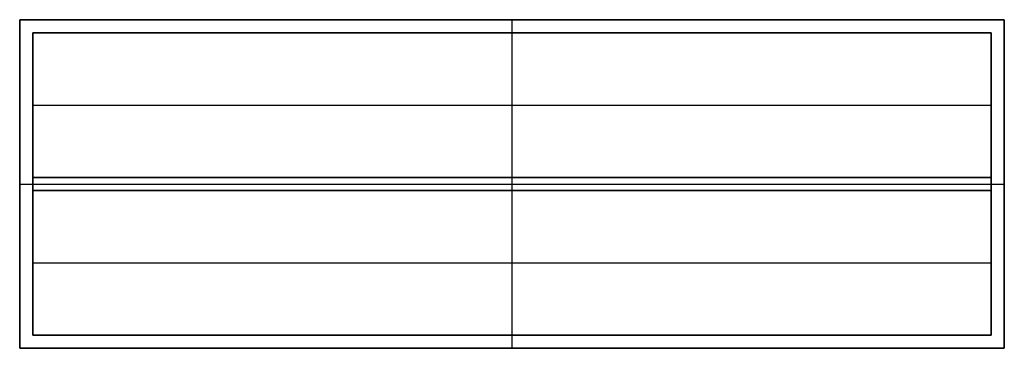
# Model space of a CAD drawing. Header units: millimetres. Extents: x -450 to 450, y -150 to 150.
import ezdxf

# ---------------------------------------------------------------- set-up
doc = ezdxf.new("R2010")
doc.units = ezdxf.units.MM
doc.layers.add('Default', color=7, linetype='Continuous', true_color=0x000000)

msp = doc.modelspace()

# ---------------------------------------------------------------- linework, layer by layer
at = {"layer": 'Default', "color": 15, "true_color": 0x9c4930}
for p, q in [((-450, 150, 24), (450, 150, 24)), ((-450, 150, 24), (-450, -150, 24)), ((0, 150), (0, 150, 48)), ((0, -150), (0, 150)), ((0, 138, 48), (0, 150, 48)), ((450, -150, 24), (450, 150, 24)), ((-438, 138, 36), (438, 138, 36)), ((-438, 138, 36), (-438, 6, 36)), ((-438, 138, 18), (438, 138, 18)), ((-438, 138, 18), (-438, 6, 18)), ((0, 138, 24), (0, 138, 48)), ((0, 6, 12), (0, 138, 12)), ((0, 138, 12), (0, 138, 24)), ((438, 6, 36), (438, 138, 36)), ((438, 6, 18), (438, 138, 18)), ((-438, 72, 24), (-438, 72, 48)), ((-438, 72, 12), (438, 72, 12)), ((-438, 72, 12), (-438, 72, 24)), ((438, 72, 24), (438, 72, 48)), ((438, 72, 12), (438, 72, 24)), ((-450, 0), (-450, 0, 48)), ((-450, 0), (450, 0)), ((-450, 0, 48), (-438, 0, 48)), ((-438, 6, 18), (438, 6, 18)), ((-438, 6, 36), (-438, -6, 36)), ((-438, 0, 24), (438, 0, 24)), ((-438, 0, 24), (-438, 0, 48)), ((0, -6, 24), (0, 6, 24)), ((0, 6, 24), (0, 6, 12)), ((438, -6, 36), (438, 6, 36)), ((438, 0, 48), (450, 0, 48)), ((438, 0, 24), (438, 0, 48)), ((450, 0), (450, 0, 48)), ((-438, -6, 18), (438, -6, 18)), ((-438, -6, 18), (-438, -138, 18)), ((-438, -6, 36), (-438, -138, 36)), ((0, -6, 12), (0, -6, 24)), ((0, -138, 12), (0, -6, 12)), ((438, -138, 36), (438, -6, 36)), ((438, -138, 18), (438, -6, 18)), ((-438, -72, 12), (438, -72, 12)), ((-438, -72, 12), (-438, -72, 24)), ((-438, -72, 24), (-438, -72, 48)), ((438, -72, 24), (438, -72, 48)), ((438, -72, 12), (438, -72, 24)), ((-438, -138, 36), (438, -138, 36)), ((-438, -138, 18), (438, -138, 18)), ((0, -150, 48), (0, -138, 48)), ((0, -138, 48), (0, -138, 24)), ((0, -138, 24), (0, -138, 12)), ((-450, -150, 24), (450, -150, 24)), ((0, -150, 48), (0, -150))]:
    msp.add_line(p, q, dxfattribs=at)
for points in [[(450, 150), (0, 150), (-450, 150)], [(-450, 150), (-450, 150, 24), (-450, 150, 48)], [(-450, 150, 48), (0, 150, 48), (450, 150, 48)], [(-450, 150), (-450, 0), (-450, -150)], [(-450, -150, 48), (-450, 0, 48), (-450, 150, 48)], [(450, -150), (450, 0), (450, 150)], [(450, 150), (450, 150, 24), (450, 150, 48)], [(450, 150, 48), (450, 0, 48), (450, -150, 48)], [(-438, 6, 48), (-438, 72, 48), (-438, 138, 48)], [(-438, 138, 48), (0, 138, 48), (438, 138, 48)], [(-438, 138, 24), (-438, 138, 36), (-438, 138, 48)], [(438, 138, 24), (0, 138, 24), (-438, 138, 24)], [(-438, 138, 24), (-438, 72, 24), (-438, 6, 24)], [(438, 138, 12), (0, 138, 12), (-438, 138, 12)], [(-438, 138, 12), (-438, 72, 12), (-438, 6, 12)], [(-438, 138, 12), (-438, 138, 18), (-438, 138, 24)], [(438, 138, 48), (438, 72, 48), (438, 6, 48)], [(438, 138, 48), (438, 138, 36), (438, 138, 24)], [(438, 6, 12), (438, 72, 12), (438, 138, 12)], [(438, 6, 24), (438, 72, 24), (438, 138, 24)], [(438, 138, 24), (438, 138, 18), (438, 138, 12)], [(-438, -6, 48), (-438, 0, 48), (-438, 6, 48)], [(-438, 6, 24), (-438, 6, 36), (-438, 6, 48)], [(438, 6, 24), (0, 6, 24), (-438, 6, 24)], [(-438, 6, 24), (-438, 0, 24), (-438, -6, 24)], [(-438, 6, 24), (-438, 6, 18), (-438, 6, 12)], [(-438, 6, 12), (0, 6, 12), (438, 6, 12)], [(438, 6, 48), (438, 0, 48), (438, -6, 48)], [(438, -6, 24), (438, 0, 24), (438, 6, 24)], [(438, 6, 24), (438, 6, 36), (438, 6, 48)], [(438, 6, 12), (438, 6, 18), (438, 6, 24)], [(-438, -138, 48), (-438, -72, 48), (-438, -6, 48)], [(-438, -6, 24), (0, -6, 24), (438, -6, 24)], [(-438, -6, 12), (-438, -6, 18), (-438, -6, 24)], [(438, -6, 12), (0, -6, 12), (-438, -6, 12)], [(-438, -6, 12), (-438, -72, 12), (-438, -138, 12)], [(-438, -138, 24), (-438, -72, 24), (-438, -6, 24)], [(-438, -6, 48), (-438, -6, 36), (-438, -6, 24)], [(438, -6, 48), (438, -72, 48), (438, -138, 48)], [(438, -6, 24), (438, -6, 36), (438, -6, 48)], [(438, -138, 24), (438, -72, 24), (438, -6, 24)], [(438, -6, 24), (438, -6, 18), (438, -6, 12)], [(438, -138, 12), (438, -72, 12), (438, -6, 12)], [(438, -138, 48), (0, -138, 48), (-438, -138, 48)], [(-438, -138, 48), (-438, -138, 36), (-438, -138, 24)], [(-438, -138, 24), (0, -138, 24), (438, -138, 24)], [(-438, -138, 12), (0, -138, 12), (438, -138, 12)], [(-438, -138, 12), (-438, -138, 18), (-438, -138, 24)], [(438, -138, 48), (438, -138, 36), (438, -138, 24)], [(438, -138, 12), (438, -138, 18), (438, -138, 24)], [(-450, -150), (-450, -150, 24), (-450, -150, 48)], [(-450, -150), (0, -150), (450, -150)], [(450, -150, 48), (0, -150, 48), (-450, -150, 48)], [(450, -150, 48), (450, -150, 24), (450, -150)]]:
    msp.add_open_spline(points, degree=2, dxfattribs=at)

doc.saveas('drawing.dxf')
